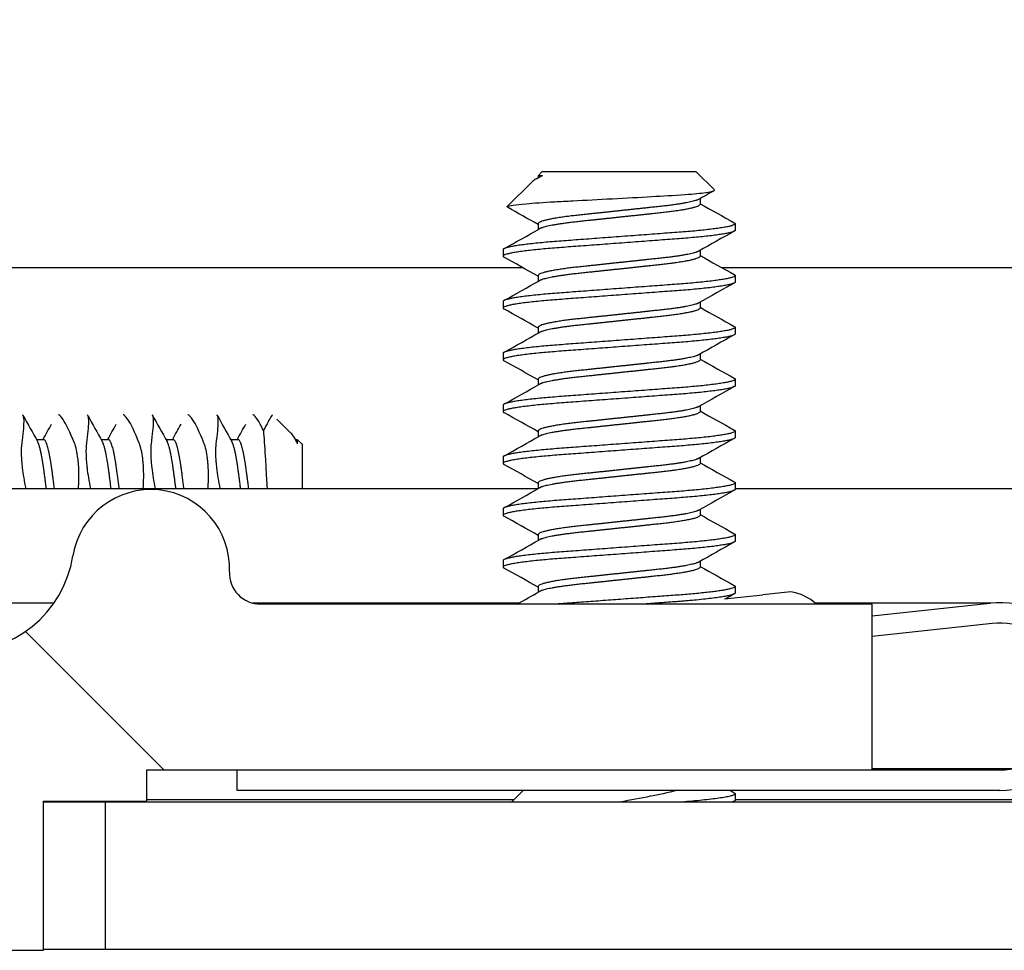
# Model space of a CAD drawing. Header units: millimetres. Extents: x 80 to 2248, y 80 to 1719.
# Tile 9 of 77: x 349 to 362, y 1480 to 1491. Entities that reach past the tile are written whole.
import ezdxf

# ---------------------------------------------------------------- set-up
doc = ezdxf.new("R2010")
doc.units = ezdxf.units.MM
doc.header["$LTSCALE"] = 8.333333
for name, color, linetype, lineweight in [('Dimension (ANSI)', 7, 'Continuous', 25), ('Hatch (ANSI)', 7, 'Continuous', 18), ('Visible (ANSI)', 7, 'Continuous', 25)]:
    doc.layers.add(name, color=color, linetype=linetype, lineweight=lineweight)
doc.styles.add('Note Text (ANSI)', font='tahoma.ttf')
doc.dimstyles.new('Default - mm (ANSI)', dxfattribs={"dimscale": 8.333333, "dimtxt": 1.75, "dimasz": 1.5, "dimexe": 2, "dimexo": 1, "dimgap": 0.8, "dimtad": 0, "dimtih": 1, "dimtoh": 1, "dimrnd": 1e-08, "dimzin": 0, "dimdsep": 46, "dimtxsty": 'Note Text (ANSI)', "dimblk": 'Filled-2', "dimcen": 0.09, "dimdle": 10, "dimclrd": 256, "dimclre": 256, "dimclrt": 256, "dimadec": 1, "dimazin": 0, "dimtfac": 1.741714, "dimtofl": 0, "dimtmove": 0, "dimatfit": 3, "dimldrblk": 'Filled-1', "dimfxl": 1, "dimtolj": 1, "dimtzin": 0, "dimlwd": -1, "dimlwe": -1, "dimarcsym": 0})

# ---------------------------------------------------------------- blocks, each defined once
blk = doc.blocks.new('Filled-2')
at = {"color": 0}
for p, q in [((0, 0), (-1, 0.16667)), ((-1, 0.16667), (-1, -0.16667)), ((-1, 0), (0, 0)), ((-1, -0.16667), (0, 0))]:
    blk.add_line(p, q, dxfattribs=at)
at = {"color": 0, "flags": 128}
blk.add_lwpolyline([(-1, -0.16667), (0, 0), (-1, 0.16667), (-1, -0.16667)], dxfattribs=at)
at = {"color": 0}
blk.add_solid([(-1, -0.16667), (0, 0), (-1, 0.16667), (-1, -0.16667)], dxfattribs=at)
blk = doc.blocks.new('*D13')
at = {"layer": 'Defpoints', "color": 0, "transparency": 16777216}
for p in [(350.516, 1566.402), (166.466, 1481.871), (350.52, 1481.871)]:
    blk.add_point(p, dxfattribs=at)
at = {"layer": 'Dimension (ANSI)', "transparency": 16777216}
for p, q in [((166.466, 1566.402), (166.466, 1617.371)), ((166.466, 1617.371), (178.966, 1617.371)), ((342.183, 1566.402), (149.8, 1566.402)), ((166.466, 1494.371), (166.466, 1553.902)), ((342.186, 1481.871), (149.8, 1481.871))]:
    blk.add_line(p, q, dxfattribs=at)
at = {"layer": 'Dimension (ANSI)', "transparency": 16777216, "xscale": 12.5, "yscale": 12.5, "zscale": 12.5}
for p, rotation in [((166.466, 1566.402), 90), ((166.466, 1481.871), 270)]:
    blk.add_blockref('Filled-2', p, dxfattribs=dict(at, rotation=rotation))
at = {"layer": 'Dimension (ANSI)', "transparency": 16777216, "char_height": 14.58333, "attachment_point": 5, "style": 'Note Text (ANSI)'}
for s, insert in [('\\A1; 84.53 mm', (233.056, 1631.663)), ('\\A1;[3.328 in]', (233.056, 1601.165))]:
    blk.add_mtext(s, dxfattribs=dict(at, insert=insert))
blk = doc.blocks.new('Filled-1')
at = {"color": 0}
for p, q in [((0, 0), (-1, 0.33333)), ((-1, 0.33333), (-1, -0.33333)), ((-1, 0), (0, 0)), ((-1, -0.33333), (0, 0))]:
    blk.add_line(p, q, dxfattribs=at)
at = {"color": 0, "flags": 128}
blk.add_lwpolyline([(-1, -0.33333), (0, 0), (-1, 0.33333), (-1, -0.33333)], dxfattribs=at)
at = {"color": 0}
blk.add_solid([(-1, -0.33333), (0, 0), (-1, 0.33333), (-1, -0.33333)], dxfattribs=at)

msp = doc.modelspace()

# ---------------------------------------------------------------- hatches: boundary and pattern name
at = {"layer": 'Hatch (ANSI)'}
h = msp.add_hatch(dxfattribs=at)
h.set_pattern_fill('ANSI31', color=256, scale=211.666667, angle=90, style=0)
h.set_pattern_definition([(135, (0, 0), (-18.70887, -18.70887), [])])
edge = h.paths.add_edge_path()
edge.add_line((349.7619, 1566.3638), (349.7619, 1568.1928))
edge.add_line((349.7619, 1568.1928), (343.4119, 1568.1928))
edge.add_line((343.4119, 1568.1928), (343.4119, 1480.0548))
edge.add_line((343.4119, 1480.0548), (349.7619, 1480.0548))
edge.add_line((349.7619, 1480.0548), (349.7619, 1481.8838))
edge.add_line((349.7619, 1481.8838), (351.0319, 1481.8838))
edge.add_line((351.0319, 1481.8838), (351.0319, 1482.2648))
edge.add_line((351.0319, 1482.2648), (359.9219, 1482.2648))
edge.add_line((359.9219, 1482.2648), (359.9219, 1484.2968))
edge.add_line((359.9219, 1484.2968), (352.4232, 1484.2968))
edge.add_ellipse((352.4232, 1484.6778), major_axis=(-0.381, 0), ratio=1, start_angle=357.54327, end_angle=450, ccw=False)
edge.add_ellipse((351.0783, 1484.7355), major_axis=(0.0414, 0.9643), ratio=1, start_angle=270, end_angle=443.33968)
edge.add_ellipse((348.7459, 1485.1098), major_axis=(-0.2214, -1.3794), ratio=1, start_angle=198.23411, end_angle=450, ccw=False)
edge.add_ellipse((348.3716, 1487.4421), major_axis=(0.953, 0.1529), ratio=1, start_angle=270, end_angle=450)
edge.add_ellipse((348.7459, 1485.1098), major_axis=(-3.2854, -0.5272), ratio=1, start_angle=270, end_angle=289.53257)
edge.add_ellipse((346.9679, 1488.3641), major_axis=(-0.3344, -0.1827), ratio=1, start_angle=331.35038, end_angle=450, ccw=False)
edge.add_line((346.5869, 1488.3641), (346.5869, 1559.8834))
edge.add_ellipse((346.9679, 1559.8834), major_axis=(0, 0.381), ratio=1, start_angle=331.35038, end_angle=450, ccw=False)
edge.add_ellipse((348.7459, 1563.1378), major_axis=(2.92, -1.5953), ratio=1, start_angle=270, end_angle=289.53257)
edge.add_ellipse((348.3716, 1560.8054), major_axis=(0.953, -0.1529), ratio=1, start_angle=270, end_angle=450)
edge.add_ellipse((348.7459, 1563.1378), major_axis=(-1.3794, 0.2214), ratio=1, start_angle=198.23411, end_angle=450, ccw=False)
edge.add_ellipse((351.0783, 1563.5121), major_axis=(0.1529, -0.953), ratio=1, start_angle=270, end_angle=443.33968)
edge.add_ellipse((352.4232, 1563.5698), major_axis=(-0.0163, 0.3806), ratio=1, start_angle=357.54327, end_angle=450, ccw=False)
edge.add_line((352.4232, 1563.9508), (359.9219, 1563.9508))
edge.add_line((359.9219, 1563.9508), (359.9219, 1565.9828))
edge.add_line((359.9219, 1565.9828), (351.0319, 1565.9828))
edge.add_line((351.0319, 1565.9828), (351.0319, 1566.3638))
edge.add_line((351.0319, 1566.3638), (349.7619, 1566.3638))
h = msp.add_hatch(dxfattribs=at)
h.set_pattern_fill('ANSI31', color=256, scale=211.666667, angle=75, style=0)
h.set_pattern_definition([(120, (0, 0), (-22.9136, -13.22917), [])])
h.paths.add_polyline_path([(350.5197, 1481.8713), (350.5197, 1480.0679), (757.9611, 1480.0679), (757.9611, 1481.8713)])

# ---------------------------------------------------------------- linework, layer by layer
at = {"layer": 'Visible (ANSI)'}
for p, q in [((355.8728, 1489.5929), (355.8261, 1489.5462)), ((355.8802, 1489.5462), (355.8261, 1489.5462)), ((355.8261, 1489.5462), (355.8261, 1489.5217)), ((357.7651, 1489.5929), (355.8728, 1489.5929)), ((357.7651, 1489.5929), (357.986, 1489.372)), ((355.7527, 1489.4728), (355.4476, 1489.1677)), ((355.805, 1489.5099), (355.842, 1489.5307)), ((357.8117, 1489.2671), (357.8117, 1489.196)), ((355.8261, 1488.9579), (355.8261, 1488.8867)), ((358.2413, 1488.9579), (358.2413, 1488.8785)), ((355.3965, 1488.6404), (355.3965, 1488.561)), ((357.8117, 1488.6321), (357.8117, 1488.561)), ((346.5869, 1488.4204), (355.6377, 1488.4204)), ((358.0769, 1488.4204), (451.3973, 1488.4204)), ((355.8261, 1488.3229), (355.8261, 1488.2517)), ((358.2413, 1488.3229), (358.2413, 1488.2435)), ((355.3965, 1488.0054), (355.3965, 1487.926)), ((357.8117, 1487.9971), (357.8117, 1487.926)), ((355.8261, 1487.6879), (355.8261, 1487.6167)), ((358.2413, 1487.6879), (358.2413, 1487.6085)), ((355.3965, 1487.3704), (355.3965, 1487.291)), ((357.8117, 1487.3621), (357.8117, 1487.291)), ((355.8261, 1487.0529), (355.8261, 1486.9817)), ((358.2413, 1487.0529), (358.2413, 1486.9735)), ((355.3965, 1486.7354), (355.3965, 1486.656)), ((357.8117, 1486.7271), (357.8117, 1486.656)), ((352.7973, 1486.3935), (352.6253, 1486.5656)), ((355.8261, 1486.4179), (355.8261, 1486.3467)), ((358.2413, 1486.4179), (358.2413, 1486.3385)), ((349.7666, 1486.3123), (349.6788, 1486.3123)), ((350.5604, 1486.3123), (350.4726, 1486.3123)), ((351.3541, 1486.3123), (351.2663, 1486.3123)), ((352.1479, 1486.3123), (352.0601, 1486.3123)), ((352.8487, 1486.3214), (352.8658, 1486.291)), ((352.8786, 1486.3123), (352.8538, 1486.3123)), ((352.8786, 1486.2627), (352.8786, 1486.3123)), ((352.9369, 1486.254), (352.8786, 1486.3123)), ((352.9369, 1485.7138), (352.9369, 1486.254)), ((355.3965, 1486.1004), (355.3965, 1486.021)), ((357.8117, 1486.0921), (357.8117, 1486.021)), ((347.4863, 1485.7138), (355.8261, 1485.7138)), ((355.8261, 1485.7829), (355.8261, 1485.7117)), ((358.2413, 1485.7829), (358.2413, 1485.7035)), ((358.2413, 1485.7138), (451.6476, 1485.7138)), ((355.3965, 1485.4654), (355.3965, 1485.386)), ((357.8117, 1485.4571), (357.8117, 1485.386)), ((355.8261, 1485.1479), (355.8261, 1485.0767)), ((358.2413, 1485.1479), (358.2413, 1485.0685)), ((355.3965, 1484.8304), (355.3965, 1484.751)), ((357.8117, 1484.8221), (357.8117, 1484.751)), ((355.8261, 1484.5129), (355.8261, 1484.4417)), ((358.2413, 1484.5129), (358.2413, 1484.4335)), ((358.1112, 1484.3609), (358.5812, 1484.4114)), ((358.9223, 1484.4481), (358.5812, 1484.4114)), ((349.8913, 1484.3099), (347.6006, 1484.3099)), ((355.5912, 1484.3099), (352.3242, 1484.3099)), ((352.3368, 1484.3067), (352.3388, 1484.3082)), ((352.3388, 1484.3082), (352.3405, 1484.3059)), ((359.9219, 1484.2968), (352.4232, 1484.2968)), ((361.3809, 1484.3099), (359.2213, 1484.3099)), ((359.9219, 1484.1532), (361.364, 1484.3082)), ((359.9219, 1482.2648), (359.9219, 1484.2968)), ((361.3908, 1484.0596), (359.9219, 1483.9018)), ((351.0319, 1481.8838), (351.0319, 1482.2648)), ((351.0319, 1482.2648), (359.9219, 1482.2648)), ((352.1369, 1482.0148), (352.1369, 1482.2648)), ((361.6399, 1482.2779), (359.9219, 1482.2779)), ((359.9219, 1482.2648), (361.4869, 1482.2648)), ((361.4869, 1482.0148), (352.1369, 1482.0148)), ((355.6416, 1482.0148), (355.4981, 1481.8713)), ((358.2413, 1481.9729), (358.2413, 1481.8935)), ((349.7619, 1480.0548), (349.7619, 1481.8838)), ((349.7619, 1481.8838), (351.0319, 1481.8838)), ((350.5197, 1481.8713), (349.7619, 1481.8713)), ((350.5197, 1481.8713), (350.5197, 1480.0679)), ((757.9611, 1481.8713), (350.5197, 1481.8713)), ((355.5237, 1481.8969), (351.0319, 1481.8969)), ((358.2306, 1481.8819), (358.2116, 1481.8713)), ((451.3452, 1481.8969), (358.2413, 1481.8969)), ((343.4119, 1480.0548), (349.7619, 1480.0548)), ((349.7619, 1480.0679), (350.5197, 1480.0679)), ((350.5197, 1480.0679), (757.9611, 1480.0679))]:
    msp.add_line(p, q, dxfattribs=at)
for centre, radius, start, end in [((348.7459, 1485.1098), 1.397, 99.11705, 350.88295), ((351.0783, 1484.7355), 0.9652, 357.54327, 170.88295), ((352.4232, 1484.6778), 0.381, 177.54327, 270), ((358.8298, 1483.8552), 0.6, 47.38281, 81.13415), ((361.4869, 1483.1648), 1.15, 270, 96.13415), ((361.4869, 1483.1648), 0.9, 270, 96.13415)]:
    msp.add_arc(centre, radius, start, end, dxfattribs=at)
for points in [[(355.8802, 1489.5462), (355.8179, 1489.5195), (355.7748, 1489.4949), (355.7527, 1489.4728)], [(357.982, 1489.3628), (357.9199, 1489.328), (357.8579, 1489.2931), (357.7959, 1489.2582)], [(357.8117, 1489.2042), (357.9512, 1489.1257), (358.0909, 1489.0476), (358.2306, 1488.9695)], [(355.451, 1489.1599), (355.4463, 1489.1626), (355.4451, 1489.1652), (355.4476, 1489.1677)], [(355.8261, 1488.9496), (355.7012, 1489.02), (355.5761, 1489.09), (355.451, 1489.1599)], [(355.4073, 1488.652), (355.5523, 1488.733), (355.6973, 1488.8141), (355.842, 1488.8957)], [(358.2306, 1488.8669), (358.0856, 1488.7858), (357.9406, 1488.7047), (357.7959, 1488.6232)], [(355.8261, 1488.3146), (355.6867, 1488.3932), (355.547, 1488.4713), (355.4073, 1488.5494)], [(357.8117, 1488.5692), (357.9512, 1488.4907), (358.0909, 1488.4126), (358.2306, 1488.3345)], [(355.4073, 1488.017), (355.5523, 1488.098), (355.6973, 1488.1791), (355.842, 1488.2607)], [(358.2306, 1488.2319), (358.0856, 1488.1508), (357.9406, 1488.0697), (357.7959, 1487.9882)], [(355.8261, 1487.6796), (355.6867, 1487.7582), (355.547, 1487.8363), (355.4073, 1487.9144)], [(357.8117, 1487.9342), (357.9512, 1487.8557), (358.0909, 1487.7776), (358.2306, 1487.6995)], [(355.4073, 1487.382), (355.5523, 1487.463), (355.6973, 1487.5441), (355.842, 1487.6257)], [(358.2306, 1487.5969), (358.0856, 1487.5158), (357.9406, 1487.4347), (357.7959, 1487.3532)], [(355.8261, 1487.0446), (355.6867, 1487.1232), (355.547, 1487.2013), (355.4073, 1487.2794)], [(357.8117, 1487.2992), (357.9512, 1487.2207), (358.0909, 1487.1426), (358.2306, 1487.0645)], [(355.4073, 1486.747), (355.5523, 1486.828), (355.6973, 1486.9091), (355.842, 1486.9907)], [(358.2306, 1486.9619), (358.0856, 1486.8808), (357.9406, 1486.7997), (357.7959, 1486.7182)], [(357.8117, 1486.6642), (357.9512, 1486.5857), (358.0909, 1486.5076), (358.2306, 1486.4295)], [(349.5113, 1486.6104), (349.571, 1486.5039), (349.6308, 1486.3974), (349.6908, 1486.291)], [(350.305, 1486.6104), (350.3647, 1486.5039), (350.4246, 1486.3974), (350.4846, 1486.291)], [(351.0988, 1486.6104), (351.1585, 1486.5039), (351.2183, 1486.3974), (351.2783, 1486.291)], [(351.8925, 1486.6104), (351.9522, 1486.5039), (352.0121, 1486.3974), (352.0721, 1486.291)], [(355.8261, 1486.4096), (355.6867, 1486.4882), (355.547, 1486.5663), (355.4073, 1486.6444)], [(349.7556, 1486.3123), (349.7913, 1486.3755), (349.8268, 1486.4388), (349.8623, 1486.5021)], [(350.5494, 1486.3123), (350.585, 1486.3755), (350.6206, 1486.4388), (350.6561, 1486.5021)], [(351.3431, 1486.3123), (351.3788, 1486.3755), (351.4143, 1486.4388), (351.4498, 1486.5021)], [(352.1369, 1486.3123), (352.1725, 1486.3755), (352.2081, 1486.4388), (352.2436, 1486.5021)], [(352.8786, 1486.2627), (352.8498, 1486.3244), (352.8228, 1486.3681), (352.7973, 1486.3936)], [(355.4073, 1486.112), (355.5523, 1486.193), (355.6973, 1486.2741), (355.842, 1486.3557)], [(358.2306, 1486.3269), (358.0856, 1486.2458), (357.9406, 1486.1647), (357.7959, 1486.0832)], [(355.8261, 1485.7746), (355.6867, 1485.8532), (355.547, 1485.9313), (355.4073, 1486.0094)], [(357.8117, 1486.0292), (357.9512, 1485.9507), (358.0909, 1485.8726), (358.2306, 1485.7945)], [(355.4073, 1485.477), (355.5523, 1485.558), (355.6973, 1485.6391), (355.842, 1485.7207)], [(358.2306, 1485.6919), (358.0856, 1485.6108), (357.9406, 1485.5297), (357.7959, 1485.4482)], [(355.8261, 1485.1396), (355.6867, 1485.2182), (355.547, 1485.2963), (355.4073, 1485.3744)], [(357.8117, 1485.3942), (357.9512, 1485.3157), (358.0909, 1485.2376), (358.2306, 1485.1595)], [(355.4073, 1484.842), (355.5523, 1484.923), (355.6973, 1485.0041), (355.842, 1485.0857)], [(358.2306, 1485.0569), (358.0856, 1484.9758), (357.9406, 1484.8947), (357.7959, 1484.8132)], [(355.8261, 1484.5046), (355.6867, 1484.5832), (355.547, 1484.6613), (355.4073, 1484.7394)], [(357.8117, 1484.7592), (357.9512, 1484.6807), (358.0909, 1484.6026), (358.2306, 1484.5245)], [(355.5678, 1484.2968), (355.6593, 1484.348), (355.7507, 1484.3992), (355.842, 1484.4507)], [(358.2306, 1484.4219), (358.195, 1484.402), (358.1595, 1484.3821), (358.124, 1484.3623)], [(358.1764, 1482.0148), (358.1945, 1482.0047), (358.2125, 1481.9946), (358.2306, 1481.9845)]]:
    msp.add_open_spline(points, degree=3, dxfattribs=at)
for points, weights in [([(355.8802, 1489.5462), (355.8555, 1489.5383), (355.842, 1489.5307)], [0.941670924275, 0.948650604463, 0.961256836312]), ([(358.2306, 1488.9695), (358.2413, 1488.9635), (358.2413, 1488.9579)], [0.971473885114, 0.983771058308, 1]), ([(355.3965, 1488.561), (355.3965, 1488.5554), (355.4073, 1488.5494)], [1, 0.983771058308, 0.971473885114]), ([(358.2306, 1488.3345), (358.2413, 1488.3285), (358.2413, 1488.3229)], [0.971473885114, 0.983771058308, 1]), ([(355.3965, 1487.926), (355.3965, 1487.9204), (355.4073, 1487.9144)], [1, 0.983771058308, 0.971473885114]), ([(358.2306, 1487.6995), (358.2413, 1487.6935), (358.2413, 1487.6879)], [0.971473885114, 0.983771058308, 1]), ([(355.3965, 1487.291), (355.3965, 1487.2854), (355.4073, 1487.2794)], [1, 0.983771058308, 0.971473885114]), ([(358.2306, 1487.0645), (358.2413, 1487.0585), (358.2413, 1487.0529)], [0.971473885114, 0.983771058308, 1]), ([(355.3965, 1486.656), (355.3965, 1486.6504), (355.4073, 1486.6444)], [1, 0.983771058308, 0.971473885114]), ([(358.2306, 1486.4295), (358.2413, 1486.4235), (358.2413, 1486.4179)], [0.971473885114, 0.983771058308, 1]), ([(352.8786, 1486.2627), (352.8722, 1486.2797), (352.8658, 1486.291)], [0.963029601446, 0.964640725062, 0.96863360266]), ([(355.3965, 1486.021), (355.3965, 1486.0154), (355.4073, 1486.0094)], [1, 0.983771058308, 0.971473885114]), ([(358.2306, 1485.7945), (358.2413, 1485.7885), (358.2413, 1485.7829)], [0.971473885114, 0.983771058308, 1]), ([(355.3965, 1485.386), (355.3965, 1485.3804), (355.4073, 1485.3744)], [1, 0.983771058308, 0.971473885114]), ([(358.2306, 1485.1595), (358.2413, 1485.1535), (358.2413, 1485.1479)], [0.971473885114, 0.983771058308, 1]), ([(355.3965, 1484.751), (355.3965, 1484.7454), (355.4073, 1484.7394)], [1, 0.983771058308, 0.971473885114]), ([(358.2306, 1484.5245), (358.2413, 1484.5185), (358.2413, 1484.5129)], [0.971473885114, 0.983771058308, 1]), ([(358.2413, 1481.9729), (358.2413, 1481.9227), (357.5855, 1481.8713)], [1, 0.872099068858, 0.988403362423]), ([(358.2306, 1481.9845), (358.2413, 1481.9785), (358.2413, 1481.9729)], [0.971473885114, 0.983771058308, 1]), ([(358.2413, 1481.8935), (358.2413, 1481.8829), (358.2041, 1481.8713)], [1, 0.97005869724, 0.953500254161])]:
    msp.add_rational_spline(points, weights, degree=2, dxfattribs=at)
for points, knots in [([(355.4476, 1489.1677), (355.4544, 1489.1745), (355.4863, 1489.1806), (355.5587, 1489.1914), (355.6125, 1489.1974), (355.7739, 1489.212), (355.8928, 1489.2204), (356.0989, 1489.2323), (356.1728, 1489.236), (356.4039, 1489.2479), (356.5695, 1489.2565), (356.9028, 1489.2743), (357.0672, 1489.2832), (357.3415, 1489.2985), (357.4901, 1489.306), (357.7353, 1489.3242), (357.8213, 1489.3325), (357.92, 1489.3462), (357.9479, 1489.3514), (357.9881, 1489.363), (357.9897, 1489.3683), (357.986, 1489.372)], [-0.3275077, -0.3275077, -0.3275077, -0.3275077, -0.298679, -0.298679, -0.26513723, -0.26513723, -0.21824944, -0.21824944, -0.19498337, -0.19498337, -0.1484776, -0.1484776, -0.10250817, -0.10250817, -0.06653819, -0.06653819, -0.03897493, -0.03897493, -0.02198565, -0.02198565, -0.000001, -0.000001, -0.000001, -0.000001]), ([(349.5046, 1486.6177), (349.5144, 1486.6124), (349.5201, 1486.5903), (349.5227, 1486.4986), (349.5152, 1486.4155), (349.4993, 1486.2931), (349.4979, 1486.282), (349.4964, 1486.2708)], [-0.12125711, -0.12125711, -0.12125711, -0.12125711, -0.07290652, -0.07290652, -0.00664461, -0.00664461, -0.00025435, -0.00025435, -0.00025435, -0.00025435]), ([(350.1429, 1486.2708), (350.0903, 1486.4044), (350.0427, 1486.5028), (349.9838, 1486.5892), (349.9665, 1486.6076), (349.9503, 1486.6162), (349.9483, 1486.6171), (349.9464, 1486.6177)], [-0.27728151, -0.27728151, -0.27728151, -0.27728151, -0.19948661, -0.19948661, -0.16009929, -0.16009929, -0.15439389, -0.15439389, -0.15439389, -0.15439389]), ([(350.2983, 1486.6177), (350.3082, 1486.6124), (350.3139, 1486.5903), (350.3164, 1486.4986), (350.3089, 1486.4155), (350.2931, 1486.2931), (350.2916, 1486.282), (350.2901, 1486.2708)], [-0.12125711, -0.12125711, -0.12125711, -0.12125711, -0.07290652, -0.07290652, -0.00664461, -0.00664461, -0.00025435, -0.00025435, -0.00025435, -0.00025435]), ([(350.9367, 1486.2708), (350.884, 1486.4044), (350.8364, 1486.5028), (350.7776, 1486.5892), (350.7602, 1486.6076), (350.7441, 1486.6162), (350.7421, 1486.6171), (350.7402, 1486.6177)], [-0.27728151, -0.27728151, -0.27728151, -0.27728151, -0.19948661, -0.19948661, -0.16009929, -0.16009929, -0.15439389, -0.15439389, -0.15439389, -0.15439389]), ([(351.0921, 1486.6177), (351.1019, 1486.6124), (351.1076, 1486.5903), (351.1102, 1486.4986), (351.1027, 1486.4155), (351.0868, 1486.2931), (351.0854, 1486.282), (351.0839, 1486.2708)], [-0.12125711, -0.12125711, -0.12125711, -0.12125711, -0.07290652, -0.07290652, -0.00664461, -0.00664461, -0.00025435, -0.00025435, -0.00025435, -0.00025435]), ([(351.7304, 1486.2708), (351.6778, 1486.4044), (351.6302, 1486.5028), (351.5713, 1486.5892), (351.554, 1486.6076), (351.5378, 1486.6162), (351.5358, 1486.6171), (351.5339, 1486.6177)], [-0.27728151, -0.27728151, -0.27728151, -0.27728151, -0.19948661, -0.19948661, -0.16009929, -0.16009929, -0.15439389, -0.15439389, -0.15439389, -0.15439389]), ([(351.8858, 1486.6177), (351.8957, 1486.6124), (351.9014, 1486.5903), (351.9039, 1486.4986), (351.8964, 1486.4155), (351.8806, 1486.2931), (351.8791, 1486.282), (351.8776, 1486.2708)], [-0.12125711, -0.12125711, -0.12125711, -0.12125711, -0.07290652, -0.07290652, -0.00664461, -0.00664461, -0.00025435, -0.00025435, -0.00025435, -0.00025435]), ([(352.4596, 1486.4232), (352.4324, 1486.4815), (352.4071, 1486.5275), (352.3651, 1486.5892), (352.3477, 1486.6076), (352.3316, 1486.6162), (352.3296, 1486.6171), (352.3277, 1486.6177)], [-0.24382963, -0.24382963, -0.24382963, -0.24382963, -0.199486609, -0.199486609, -0.160099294, -0.160099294, -0.154393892, -0.154393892, -0.154393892, -0.154393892]), ([(352.5692, 1486.6172), (352.5664, 1486.6146), (352.5613, 1486.6076), (352.5358, 1486.5673), (352.5033, 1486.5092), (352.4596, 1486.4232)], [0.148353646, 0.148353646, 0.148353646, 0.148353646, 0.172757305, 0.172757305, 0.234576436, 0.234576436, 0.234576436, 0.234576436]), ([(352.4596, 1486.4232), (352.4663, 1486.339), (352.4731, 1486.2344), (352.4862, 1486.0227), (352.4915, 1485.9335), (352.4992, 1485.7986), (352.5016, 1485.7565), (352.5039, 1485.7138)], [-0.265576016, -0.265576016, -0.265576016, -0.265576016, -0.232047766, -0.232047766, -0.210242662, -0.210242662, -0.200590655, -0.200590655, -0.200590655, -0.200590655]), ([(349.4964, 1486.2708), (349.4913, 1486.2319), (349.4895, 1486.1842), (349.4918, 1486.1069), (349.493, 1486.0835), (349.4952, 1486.0528), (349.4957, 1486.0464), (349.4964, 1486.0382), (349.4965, 1486.0366), (349.4967, 1486.034), (349.4968, 1486.033), (349.4969, 1486.0318), (349.4969, 1486.0314), (349.497, 1486.0311)], [-0.034472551, -0.034472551, -0.034472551, -0.034472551, -0.012435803, -0.012435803, -0.003526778, -0.003526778, -0.001193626, -0.001193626, -0.00060916, -0.00060916, -0.000268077, -0.000268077, -0.000152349, -0.000152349, -0.000152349, -0.000152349]), ([(350.1915, 1486.0311), (350.1915, 1486.0311), (350.1915, 1486.0312), (350.1914, 1486.0317), (350.1914, 1486.0322), (350.1913, 1486.0336), (350.1912, 1486.0345), (350.1909, 1486.0373), (350.1908, 1486.039), (350.1898, 1486.0496), (350.1889, 1486.0583), (350.1874, 1486.0719), (350.1868, 1486.0769), (350.1769, 1486.1575), (350.1624, 1486.2214), (350.1429, 1486.2708)], [-0.03487928, -0.03487928, -0.03487928, -0.03487928, -0.034868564, -0.034868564, -0.034697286, -0.034697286, -0.034360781, -0.034360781, -0.03372217, -0.03372217, -0.03054936, -0.03054936, -0.028690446, -0.028690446, -0.000157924, -0.000157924, -0.000157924, -0.000157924]), ([(350.2901, 1486.2708), (350.285, 1486.2319), (350.2832, 1486.1842), (350.2855, 1486.1069), (350.2867, 1486.0835), (350.2889, 1486.0528), (350.2894, 1486.0464), (350.2901, 1486.0382), (350.2902, 1486.0366), (350.2905, 1486.034), (350.2905, 1486.033), (350.2907, 1486.0318), (350.2907, 1486.0314), (350.2907, 1486.0311)], [-0.034472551, -0.034472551, -0.034472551, -0.034472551, -0.012435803, -0.012435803, -0.003526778, -0.003526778, -0.001193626, -0.001193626, -0.00060916, -0.00060916, -0.000268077, -0.000268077, -0.000152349, -0.000152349, -0.000152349, -0.000152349]), ([(350.9852, 1486.0311), (350.9852, 1486.0311), (350.9852, 1486.0312), (350.9852, 1486.0317), (350.9852, 1486.0322), (350.985, 1486.0336), (350.9849, 1486.0345), (350.9847, 1486.0373), (350.9845, 1486.039), (350.9835, 1486.0496), (350.9827, 1486.0583), (350.9811, 1486.0719), (350.9806, 1486.0769), (350.9707, 1486.1575), (350.9561, 1486.2214), (350.9367, 1486.2708)], [-0.03487928, -0.03487928, -0.03487928, -0.03487928, -0.034868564, -0.034868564, -0.034697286, -0.034697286, -0.034360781, -0.034360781, -0.03372217, -0.03372217, -0.03054936, -0.03054936, -0.028690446, -0.028690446, -0.000157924, -0.000157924, -0.000157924, -0.000157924]), ([(351.0839, 1486.2708), (351.0788, 1486.2319), (351.077, 1486.1842), (351.0793, 1486.1069), (351.0805, 1486.0835), (351.0827, 1486.0528), (351.0832, 1486.0464), (351.0839, 1486.0382), (351.084, 1486.0366), (351.0842, 1486.034), (351.0843, 1486.033), (351.0844, 1486.0318), (351.0844, 1486.0314), (351.0845, 1486.0311)], [-0.034472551, -0.034472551, -0.034472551, -0.034472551, -0.012435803, -0.012435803, -0.003526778, -0.003526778, -0.001193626, -0.001193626, -0.00060916, -0.00060916, -0.000268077, -0.000268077, -0.000152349, -0.000152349, -0.000152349, -0.000152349]), ([(351.779, 1486.0311), (351.779, 1486.0311), (351.779, 1486.0312), (351.7789, 1486.0317), (351.7789, 1486.0322), (351.7788, 1486.0336), (351.7787, 1486.0345), (351.7784, 1486.0373), (351.7783, 1486.039), (351.7773, 1486.0496), (351.7764, 1486.0583), (351.7749, 1486.0719), (351.7743, 1486.0769), (351.7644, 1486.1575), (351.7499, 1486.2214), (351.7304, 1486.2708)], [-0.03487928, -0.03487928, -0.03487928, -0.03487928, -0.034868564, -0.034868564, -0.034697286, -0.034697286, -0.034360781, -0.034360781, -0.03372217, -0.03372217, -0.03054936, -0.03054936, -0.028690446, -0.028690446, -0.000157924, -0.000157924, -0.000157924, -0.000157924]), ([(351.8776, 1486.2708), (351.8725, 1486.2319), (351.8707, 1486.1842), (351.873, 1486.1069), (351.8742, 1486.0835), (351.8764, 1486.0528), (351.8769, 1486.0464), (351.8776, 1486.0382), (351.8777, 1486.0366), (351.878, 1486.034), (351.878, 1486.033), (351.8782, 1486.0318), (351.8782, 1486.0314), (351.8782, 1486.0311)], [-0.034472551, -0.034472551, -0.034472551, -0.034472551, -0.012435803, -0.012435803, -0.003526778, -0.003526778, -0.001193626, -0.001193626, -0.00060916, -0.00060916, -0.000268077, -0.000268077, -0.000152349, -0.000152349, -0.000152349, -0.000152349]), ([(349.497, 1486.0311), (349.497, 1486.031), (349.497, 1486.031), (349.497, 1486.0304), (349.4971, 1486.0299), (349.4972, 1486.0283), (349.4973, 1486.0273), (349.4976, 1486.0242), (349.4978, 1486.0222), (349.4989, 1486.0094), (349.5, 1485.9985), (349.5019, 1485.9811), (349.5026, 1485.9748), (349.5126, 1485.888), (349.5268, 1485.8017), (349.5455, 1485.7138)], [-0.034842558, -0.034842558, -0.034842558, -0.034842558, -0.03481885, -0.03481885, -0.034633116, -0.034633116, -0.034264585, -0.034264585, -0.033549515, -0.033549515, -0.029765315, -0.029765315, -0.027595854, -0.027595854, -0.000428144, -0.000428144, -0.000428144, -0.000428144]), ([(350.1929, 1485.7138), (350.1976, 1485.7854), (350.1991, 1485.8556), (350.1968, 1485.9493), (350.1955, 1485.9757), (350.1933, 1486.0085), (350.1928, 1486.0156), (350.1921, 1486.0242), (350.1919, 1486.0258), (350.1917, 1486.0283), (350.1917, 1486.0292), (350.1916, 1486.0304), (350.1915, 1486.0308), (350.1915, 1486.0311)], [-0.034169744, -0.034169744, -0.034169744, -0.034169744, -0.012483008, -0.012483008, -0.003628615, -0.003628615, -0.001159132, -0.001159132, -0.00059496, -0.00059496, -0.000274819, -0.000274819, -0.000152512, -0.000152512, -0.000152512, -0.000152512]), ([(350.2907, 1486.0311), (350.2907, 1486.031), (350.2907, 1486.031), (350.2908, 1486.0304), (350.2908, 1486.0299), (350.291, 1486.0283), (350.291, 1486.0273), (350.2913, 1486.0242), (350.2915, 1486.0222), (350.2927, 1486.0094), (350.2938, 1485.9985), (350.2956, 1485.9811), (350.2963, 1485.9748), (350.3064, 1485.888), (350.3205, 1485.8017), (350.3393, 1485.7138)], [-0.034842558, -0.034842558, -0.034842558, -0.034842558, -0.03481885, -0.03481885, -0.034633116, -0.034633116, -0.034264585, -0.034264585, -0.033549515, -0.033549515, -0.029765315, -0.029765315, -0.027595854, -0.027595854, -0.000428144, -0.000428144, -0.000428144, -0.000428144]), ([(350.9867, 1485.7138), (350.9913, 1485.7854), (350.9929, 1485.8556), (350.9905, 1485.9493), (350.9893, 1485.9757), (350.9871, 1486.0085), (350.9865, 1486.0156), (350.9858, 1486.0242), (350.9857, 1486.0258), (350.9855, 1486.0283), (350.9854, 1486.0292), (350.9853, 1486.0304), (350.9853, 1486.0308), (350.9852, 1486.0311)], [-0.034169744, -0.034169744, -0.034169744, -0.034169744, -0.012483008, -0.012483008, -0.003628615, -0.003628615, -0.001159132, -0.001159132, -0.00059496, -0.00059496, -0.000274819, -0.000274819, -0.000152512, -0.000152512, -0.000152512, -0.000152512]), ([(351.0845, 1486.0311), (351.0845, 1486.031), (351.0845, 1486.031), (351.0845, 1486.0304), (351.0846, 1486.0299), (351.0847, 1486.0283), (351.0848, 1486.0273), (351.0851, 1486.0242), (351.0853, 1486.0222), (351.0864, 1486.0094), (351.0875, 1485.9985), (351.0894, 1485.9811), (351.0901, 1485.9748), (351.1001, 1485.888), (351.1143, 1485.8017), (351.133, 1485.7138)], [-0.034842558, -0.034842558, -0.034842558, -0.034842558, -0.03481885, -0.03481885, -0.034633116, -0.034633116, -0.034264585, -0.034264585, -0.033549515, -0.033549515, -0.029765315, -0.029765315, -0.027595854, -0.027595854, -0.000428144, -0.000428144, -0.000428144, -0.000428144]), ([(351.7804, 1485.7138), (351.7851, 1485.7854), (351.7866, 1485.8556), (351.7843, 1485.9493), (351.783, 1485.9757), (351.7808, 1486.0085), (351.7803, 1486.0156), (351.7796, 1486.0242), (351.7794, 1486.0258), (351.7792, 1486.0283), (351.7792, 1486.0292), (351.7791, 1486.0304), (351.779, 1486.0308), (351.779, 1486.0311)], [-0.034169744, -0.034169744, -0.034169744, -0.034169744, -0.012483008, -0.012483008, -0.003628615, -0.003628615, -0.001159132, -0.001159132, -0.00059496, -0.00059496, -0.000274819, -0.000274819, -0.000152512, -0.000152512, -0.000152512, -0.000152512]), ([(351.8782, 1486.0311), (351.8782, 1486.031), (351.8782, 1486.031), (351.8783, 1486.0304), (351.8783, 1486.0299), (351.8785, 1486.0283), (351.8785, 1486.0273), (351.8788, 1486.0242), (351.879, 1486.0222), (351.8802, 1486.0094), (351.8813, 1485.9985), (351.8831, 1485.9811), (351.8838, 1485.9748), (351.8939, 1485.888), (351.908, 1485.8017), (351.9268, 1485.7138)], [-0.034842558, -0.034842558, -0.034842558, -0.034842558, -0.03481885, -0.03481885, -0.034633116, -0.034633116, -0.034264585, -0.034264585, -0.033549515, -0.033549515, -0.029765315, -0.029765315, -0.027595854, -0.027595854, -0.000428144, -0.000428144, -0.000428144, -0.000428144]), ([(357.5304, 1482.0148), (357.4196, 1481.9845), (357.2962, 1481.9612), (357.0844, 1481.9185), (356.9591, 1481.8946), (356.8293, 1481.8713)], [-0.074217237, -0.074217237, -0.074217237, -0.074217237, -0.041316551, -0.041316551, -0.001073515, -0.001073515, -0.001073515, -0.001073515])]:
    msp.add_open_spline(points, degree=3, knots=knots, dxfattribs=at)
for points, weights, knots in [([(357.7959, 1489.2582), (357.7139, 1489.212), (357.3153, 1489.1695), (357.085, 1489.145), (356.8189, 1489.1166)], [0.961256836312, 0.889515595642, 1, 0.933012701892, 0.933012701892], [0.064326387, 0.064326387, 0.064326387, 0.072916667, 0.072916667, 0.078125, 0.078125, 0.078125]), ([(357.8117, 1489.196), (357.8117, 1489.1431), (357.3153, 1489.0902), (357.085, 1489.0656), (356.8189, 1489.0372)], [1, 0.866025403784, 1, 0.933012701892, 0.933012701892], [0.0625, 0.0625, 0.0625, 0.072916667, 0.072916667, 0.078125, 0.078125, 0.078125]), ([(356.8189, 1489.1166), (356.5529, 1489.0883), (356.3225, 1489.0637), (355.8261, 1489.0108), (355.8261, 1488.9579)], [0.933012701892, 0.933012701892, 1, 0.866025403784, 1], [0.078125, 0.078125, 0.078125, 0.083333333, 0.083333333, 0.09375, 0.09375, 0.09375]), ([(358.2413, 1488.9579), (358.2413, 1488.905), (357.5301, 1488.852), (356.8189, 1488.7991), (356.1077, 1488.7462), (355.3965, 1488.6933), (355.3965, 1488.6404)], [1, 0.866025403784, 1, 0.866025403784, 1, 0.866025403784, 1], [0.0625, 0.0625, 0.0625, 0.072916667, 0.072916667, 0.083333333, 0.083333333, 0.09375, 0.09375, 0.09375]), ([(356.8189, 1489.0372), (356.5529, 1489.0089), (356.3225, 1488.9843), (355.924, 1488.9418), (355.842, 1488.8957)], [0.933012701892, 0.933012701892, 1, 0.889515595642, 0.961256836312], [0.078125, 0.078125, 0.078125, 0.083333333, 0.083333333, 0.091923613, 0.091923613, 0.091923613]), ([(358.2413, 1488.8785), (358.2413, 1488.8256), (357.5301, 1488.7727), (356.8189, 1488.7197), (356.1077, 1488.6668), (355.3965, 1488.6139), (355.3965, 1488.561)], [1, 0.866025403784, 1, 0.866025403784, 1, 0.866025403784, 1], [0.125, 0.125, 0.125, 0.135416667, 0.135416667, 0.145833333, 0.145833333, 0.15625, 0.15625, 0.15625]), ([(357.7959, 1488.6232), (357.7139, 1488.577), (357.3153, 1488.5345), (357.085, 1488.51), (356.8189, 1488.4816)], [0.961256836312, 0.889515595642, 1, 0.933012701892, 0.933012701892], [0.126826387, 0.126826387, 0.126826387, 0.135416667, 0.135416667, 0.140625, 0.140625, 0.140625]), ([(356.8189, 1488.4816), (356.5529, 1488.4533), (356.3225, 1488.4287), (355.8261, 1488.3758), (355.8261, 1488.3229)], [0.933012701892, 0.933012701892, 1, 0.866025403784, 1], [0.140625, 0.140625, 0.140625, 0.145833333, 0.145833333, 0.15625, 0.15625, 0.15625]), ([(357.8117, 1488.561), (357.8117, 1488.5081), (357.3153, 1488.4552), (357.085, 1488.4306), (356.8189, 1488.4022)], [1, 0.866025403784, 1, 0.933012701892, 0.933012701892], [0.125, 0.125, 0.125, 0.135416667, 0.135416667, 0.140625, 0.140625, 0.140625]), ([(356.8189, 1488.4022), (356.5529, 1488.3739), (356.3225, 1488.3493), (355.924, 1488.3068), (355.842, 1488.2607)], [0.933012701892, 0.933012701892, 1, 0.889515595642, 0.961256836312], [0.140625, 0.140625, 0.140625, 0.145833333, 0.145833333, 0.154423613, 0.154423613, 0.154423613]), ([(358.2413, 1488.3229), (358.2413, 1488.27), (357.5301, 1488.217), (356.8189, 1488.1641), (356.1077, 1488.1112), (355.3965, 1488.0583), (355.3965, 1488.0054)], [1, 0.866025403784, 1, 0.866025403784, 1, 0.866025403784, 1], [0.125, 0.125, 0.125, 0.135416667, 0.135416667, 0.145833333, 0.145833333, 0.15625, 0.15625, 0.15625]), ([(358.2413, 1488.2435), (358.2413, 1488.1906), (357.5301, 1488.1377), (356.8189, 1488.0847), (356.1077, 1488.0318), (355.3965, 1487.9789), (355.3965, 1487.926)], [1, 0.866025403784, 1, 0.866025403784, 1, 0.866025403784, 1], [0.1875, 0.1875, 0.1875, 0.197916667, 0.197916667, 0.208333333, 0.208333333, 0.21875, 0.21875, 0.21875]), ([(357.7959, 1487.9882), (357.7139, 1487.942), (357.3153, 1487.8995), (357.085, 1487.875), (356.8189, 1487.8466)], [0.961256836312, 0.889515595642, 1, 0.933012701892, 0.933012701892], [0.189326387, 0.189326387, 0.189326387, 0.197916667, 0.197916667, 0.203125, 0.203125, 0.203125]), ([(357.8117, 1487.926), (357.8117, 1487.8731), (357.3153, 1487.8202), (357.085, 1487.7956), (356.8189, 1487.7672)], [1, 0.866025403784, 1, 0.933012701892, 0.933012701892], [0.1875, 0.1875, 0.1875, 0.197916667, 0.197916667, 0.203125, 0.203125, 0.203125]), ([(356.8189, 1487.8466), (356.5529, 1487.8183), (356.3225, 1487.7937), (355.8261, 1487.7408), (355.8261, 1487.6879)], [0.933012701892, 0.933012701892, 1, 0.866025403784, 1], [0.203125, 0.203125, 0.203125, 0.208333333, 0.208333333, 0.21875, 0.21875, 0.21875]), ([(356.8189, 1487.7672), (356.5529, 1487.7389), (356.3225, 1487.7143), (355.924, 1487.6718), (355.842, 1487.6257)], [0.933012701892, 0.933012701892, 1, 0.889515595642, 0.961256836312], [0.203125, 0.203125, 0.203125, 0.208333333, 0.208333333, 0.216923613, 0.216923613, 0.216923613]), ([(358.2413, 1487.6879), (358.2413, 1487.635), (357.5301, 1487.582), (356.8189, 1487.5291), (356.1077, 1487.4762), (355.3965, 1487.4233), (355.3965, 1487.3704)], [1, 0.866025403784, 1, 0.866025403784, 1, 0.866025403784, 1], [0.1875, 0.1875, 0.1875, 0.197916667, 0.197916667, 0.208333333, 0.208333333, 0.21875, 0.21875, 0.21875]), ([(358.2413, 1487.6085), (358.2413, 1487.5556), (357.5301, 1487.5027), (356.8189, 1487.4497), (356.1077, 1487.3968), (355.3965, 1487.3439), (355.3965, 1487.291)], [1, 0.866025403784, 1, 0.866025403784, 1, 0.866025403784, 1], [0.25, 0.25, 0.25, 0.260416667, 0.260416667, 0.270833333, 0.270833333, 0.28125, 0.28125, 0.28125]), ([(357.7959, 1487.3532), (357.7139, 1487.307), (357.3153, 1487.2645), (357.085, 1487.24), (356.8189, 1487.2116)], [0.961256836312, 0.889515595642, 1, 0.933012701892, 0.933012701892], [0.251826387, 0.251826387, 0.251826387, 0.260416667, 0.260416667, 0.265625, 0.265625, 0.265625]), ([(357.8117, 1487.291), (357.8117, 1487.2381), (357.3153, 1487.1852), (357.085, 1487.1606), (356.8189, 1487.1322)], [1, 0.866025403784, 1, 0.933012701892, 0.933012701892], [0.25, 0.25, 0.25, 0.260416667, 0.260416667, 0.265625, 0.265625, 0.265625]), ([(356.8189, 1487.2116), (356.5529, 1487.1833), (356.3225, 1487.1587), (355.8261, 1487.1058), (355.8261, 1487.0529)], [0.933012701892, 0.933012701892, 1, 0.866025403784, 1], [0.265625, 0.265625, 0.265625, 0.270833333, 0.270833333, 0.28125, 0.28125, 0.28125]), ([(356.8189, 1487.1322), (356.5529, 1487.1039), (356.3225, 1487.0793), (355.924, 1487.0368), (355.842, 1486.9907)], [0.933012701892, 0.933012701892, 1, 0.889515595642, 0.961256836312], [0.265625, 0.265625, 0.265625, 0.270833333, 0.270833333, 0.279423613, 0.279423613, 0.279423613]), ([(358.2413, 1487.0529), (358.2413, 1487), (357.5301, 1486.947), (356.8189, 1486.8941), (356.1077, 1486.8412), (355.3965, 1486.7883), (355.3965, 1486.7354)], [1, 0.866025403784, 1, 0.866025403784, 1, 0.866025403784, 1], [0.25, 0.25, 0.25, 0.260416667, 0.260416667, 0.270833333, 0.270833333, 0.28125, 0.28125, 0.28125]), ([(358.2413, 1486.9735), (358.2413, 1486.9206), (357.5301, 1486.8677), (356.8189, 1486.8147), (356.1077, 1486.7618), (355.3965, 1486.7089), (355.3965, 1486.656)], [1, 0.866025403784, 1, 0.866025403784, 1, 0.866025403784, 1], [0.3125, 0.3125, 0.3125, 0.322916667, 0.322916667, 0.333333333, 0.333333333, 0.34375, 0.34375, 0.34375]), ([(357.7959, 1486.7182), (357.7139, 1486.672), (357.3153, 1486.6295), (357.085, 1486.605), (356.8189, 1486.5766)], [0.961256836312, 0.889515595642, 1, 0.933012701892, 0.933012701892], [0.314326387, 0.314326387, 0.314326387, 0.322916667, 0.322916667, 0.328125, 0.328125, 0.328125]), ([(357.8117, 1486.656), (357.8117, 1486.6031), (357.3153, 1486.5502), (357.085, 1486.5256), (356.8189, 1486.4972)], [1, 0.866025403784, 1, 0.933012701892, 0.933012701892], [0.3125, 0.3125, 0.3125, 0.322916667, 0.322916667, 0.328125, 0.328125, 0.328125]), ([(356.8189, 1486.5766), (356.5529, 1486.5483), (356.3225, 1486.5237), (355.8261, 1486.4708), (355.8261, 1486.4179)], [0.933012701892, 0.933012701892, 1, 0.866025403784, 1], [0.328125, 0.328125, 0.328125, 0.333333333, 0.333333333, 0.34375, 0.34375, 0.34375]), ([(358.2413, 1486.4179), (358.2413, 1486.365), (357.5301, 1486.312), (356.8189, 1486.2591), (356.1077, 1486.2062), (355.3965, 1486.1533), (355.3965, 1486.1004)], [1, 0.866025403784, 1, 0.866025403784, 1, 0.866025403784, 1], [0.3125, 0.3125, 0.3125, 0.322916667, 0.322916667, 0.333333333, 0.333333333, 0.34375, 0.34375, 0.34375]), ([(356.8189, 1486.4972), (356.5529, 1486.4689), (356.3225, 1486.4443), (355.924, 1486.4018), (355.842, 1486.3557)], [0.933012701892, 0.933012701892, 1, 0.889515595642, 0.961256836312], [0.328125, 0.328125, 0.328125, 0.333333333, 0.333333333, 0.341923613, 0.341923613, 0.341923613]), ([(349.7985, 1485.7138), (349.7795, 1485.8676), (349.7619, 1485.9889), (349.7275, 1486.2259), (349.6908, 1486.291)], [0.964397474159, 0.971611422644, 1, 0.945978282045, 0.96863360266], [0.332952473, 0.332952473, 0.332952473, 0.336538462, 0.336538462, 0.343362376, 0.343362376, 0.343362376]), ([(349.8977, 1485.7138), (349.8787, 1485.8676), (349.8611, 1485.9889), (349.8142, 1486.3123), (349.7666, 1486.3123)], [0.96439747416, 0.971611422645, 1, 0.927718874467, 0.99270861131], [0.332952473, 0.332952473, 0.332952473, 0.336538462, 0.336538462, 0.345668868, 0.345668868, 0.345668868]), ([(350.5922, 1485.7138), (350.5733, 1485.8676), (350.5557, 1485.9889), (350.5213, 1486.2259), (350.4846, 1486.291)], [0.96439747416, 0.971611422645, 1, 0.945978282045, 0.96863360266], [0.256029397, 0.256029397, 0.256029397, 0.259615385, 0.259615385, 0.2664393, 0.2664393, 0.2664393]), ([(350.6914, 1485.7138), (350.6725, 1485.8676), (350.6549, 1485.9889), (350.608, 1486.3123), (350.5604, 1486.3123)], [0.964397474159, 0.971611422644, 1, 0.927718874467, 0.99270861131], [0.256029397, 0.256029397, 0.256029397, 0.259615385, 0.259615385, 0.268745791, 0.268745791, 0.268745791]), ([(351.386, 1485.7138), (351.367, 1485.8676), (351.3494, 1485.9889), (351.315, 1486.2259), (351.2783, 1486.291)], [0.964397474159, 0.971611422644, 1, 0.945978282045, 0.96863360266], [0.17910632, 0.17910632, 0.17910632, 0.182692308, 0.182692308, 0.189516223, 0.189516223, 0.189516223]), ([(351.4852, 1485.7138), (351.4662, 1485.8676), (351.4486, 1485.9889), (351.4017, 1486.3123), (351.3541, 1486.3123)], [0.96439747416, 0.971611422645, 1, 0.927718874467, 0.99270861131], [0.17910632, 0.17910632, 0.17910632, 0.182692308, 0.182692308, 0.191822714, 0.191822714, 0.191822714]), ([(352.1797, 1485.7138), (352.1608, 1485.8676), (352.1432, 1485.9889), (352.1088, 1486.2259), (352.0721, 1486.291)], [0.96439747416, 0.971611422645, 1, 0.945978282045, 0.96863360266], [0.102183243, 0.102183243, 0.102183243, 0.105769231, 0.105769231, 0.112593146, 0.112593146, 0.112593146]), ([(352.2789, 1485.7138), (352.26, 1485.8676), (352.2424, 1485.9889), (352.1955, 1486.3123), (352.1479, 1486.3123)], [0.964397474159, 0.971611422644, 1, 0.927718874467, 0.99270861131], [0.102183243, 0.102183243, 0.102183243, 0.105769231, 0.105769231, 0.114899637, 0.114899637, 0.114899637]), ([(358.2413, 1486.3385), (358.2413, 1486.2856), (357.5301, 1486.2327), (356.8189, 1486.1797), (356.1077, 1486.1268), (355.3965, 1486.0739), (355.3965, 1486.021)], [1, 0.866025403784, 1, 0.866025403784, 1, 0.866025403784, 1], [0.375, 0.375, 0.375, 0.385416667, 0.385416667, 0.395833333, 0.395833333, 0.40625, 0.40625, 0.40625]), ([(357.7959, 1486.0832), (357.7139, 1486.037), (357.3153, 1485.9945), (357.085, 1485.97), (356.8189, 1485.9416)], [0.961256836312, 0.889515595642, 1, 0.933012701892, 0.933012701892], [0.376826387, 0.376826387, 0.376826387, 0.385416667, 0.385416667, 0.390625, 0.390625, 0.390625]), ([(356.8189, 1485.9416), (356.5529, 1485.9133), (356.3225, 1485.8887), (355.8261, 1485.8358), (355.8261, 1485.7829)], [0.933012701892, 0.933012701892, 1, 0.866025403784, 1], [0.390625, 0.390625, 0.390625, 0.395833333, 0.395833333, 0.40625, 0.40625, 0.40625]), ([(357.8117, 1486.021), (357.8117, 1485.9681), (357.3153, 1485.9152), (357.085, 1485.8906), (356.8189, 1485.8622)], [1, 0.866025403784, 1, 0.933012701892, 0.933012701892], [0.375, 0.375, 0.375, 0.385416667, 0.385416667, 0.390625, 0.390625, 0.390625]), ([(356.8189, 1485.8622), (356.5529, 1485.8339), (356.3225, 1485.8093), (355.924, 1485.7668), (355.842, 1485.7207)], [0.933012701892, 0.933012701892, 1, 0.889515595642, 0.961256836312], [0.390625, 0.390625, 0.390625, 0.395833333, 0.395833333, 0.404423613, 0.404423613, 0.404423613]), ([(358.2413, 1485.7829), (358.2413, 1485.73), (357.5301, 1485.677), (356.8189, 1485.6241), (356.1077, 1485.5712), (355.3965, 1485.5183), (355.3965, 1485.4654)], [1, 0.866025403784, 1, 0.866025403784, 1, 0.866025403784, 1], [0.375, 0.375, 0.375, 0.385416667, 0.385416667, 0.395833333, 0.395833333, 0.40625, 0.40625, 0.40625]), ([(358.2413, 1485.7035), (358.2413, 1485.6506), (357.5301, 1485.5977), (356.8189, 1485.5447), (356.1077, 1485.4918), (355.3965, 1485.4389), (355.3965, 1485.386)], [1, 0.866025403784, 1, 0.866025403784, 1, 0.866025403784, 1], [0.4375, 0.4375, 0.4375, 0.447916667, 0.447916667, 0.458333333, 0.458333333, 0.46875, 0.46875, 0.46875]), ([(357.7959, 1485.4482), (357.7139, 1485.402), (357.3153, 1485.3595), (357.085, 1485.335), (356.8189, 1485.3066)], [0.961256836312, 0.889515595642, 1, 0.933012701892, 0.933012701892], [0.439326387, 0.439326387, 0.439326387, 0.447916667, 0.447916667, 0.453125, 0.453125, 0.453125]), ([(357.8117, 1485.386), (357.8117, 1485.3331), (357.3153, 1485.2802), (357.085, 1485.2556), (356.8189, 1485.2272)], [1, 0.866025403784, 1, 0.933012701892, 0.933012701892], [0.4375, 0.4375, 0.4375, 0.447916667, 0.447916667, 0.453125, 0.453125, 0.453125]), ([(356.8189, 1485.3066), (356.5529, 1485.2783), (356.3225, 1485.2537), (355.8261, 1485.2008), (355.8261, 1485.1479)], [0.933012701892, 0.933012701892, 1, 0.866025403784, 1], [0.453125, 0.453125, 0.453125, 0.458333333, 0.458333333, 0.46875, 0.46875, 0.46875]), ([(356.8189, 1485.2272), (356.5529, 1485.1989), (356.3225, 1485.1743), (355.924, 1485.1318), (355.842, 1485.0857)], [0.933012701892, 0.933012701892, 1, 0.889515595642, 0.961256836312], [0.453125, 0.453125, 0.453125, 0.458333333, 0.458333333, 0.466923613, 0.466923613, 0.466923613]), ([(358.2413, 1485.1479), (358.2413, 1485.095), (357.5301, 1485.042), (356.8189, 1484.9891), (356.1077, 1484.9362), (355.3965, 1484.8833), (355.3965, 1484.8304)], [1, 0.866025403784, 1, 0.866025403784, 1, 0.866025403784, 1], [0.4375, 0.4375, 0.4375, 0.447916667, 0.447916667, 0.458333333, 0.458333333, 0.46875, 0.46875, 0.46875]), ([(358.2413, 1485.0685), (358.2413, 1485.0156), (357.5301, 1484.9627), (356.8189, 1484.9097), (356.1077, 1484.8568), (355.3965, 1484.8039), (355.3965, 1484.751)], [1, 0.866025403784, 1, 0.866025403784, 1, 0.866025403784, 1], [0.5, 0.5, 0.5, 0.510416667, 0.510416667, 0.520833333, 0.520833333, 0.53125, 0.53125, 0.53125]), ([(357.7959, 1484.8132), (357.7139, 1484.767), (357.3153, 1484.7245), (357.085, 1484.7), (356.8189, 1484.6716)], [0.961256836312, 0.889515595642, 1, 0.933012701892, 0.933012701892], [0.501826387, 0.501826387, 0.501826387, 0.510416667, 0.510416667, 0.515625, 0.515625, 0.515625]), ([(357.8117, 1484.751), (357.8117, 1484.6981), (357.3153, 1484.6452), (357.085, 1484.6206), (356.8189, 1484.5922)], [1, 0.866025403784, 1, 0.933012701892, 0.933012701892], [0.5, 0.5, 0.5, 0.510416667, 0.510416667, 0.515625, 0.515625, 0.515625]), ([(356.8189, 1484.6716), (356.5529, 1484.6433), (356.3225, 1484.6187), (355.8261, 1484.5658), (355.8261, 1484.5129)], [0.933012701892, 0.933012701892, 1, 0.866025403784, 1], [0.515625, 0.515625, 0.515625, 0.520833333, 0.520833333, 0.53125, 0.53125, 0.53125]), ([(356.8189, 1484.5922), (356.5529, 1484.5639), (356.3225, 1484.5393), (355.924, 1484.4968), (355.842, 1484.4507)], [0.933012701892, 0.933012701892, 1, 0.889515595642, 0.961256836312], [0.515625, 0.515625, 0.515625, 0.520833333, 0.520833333, 0.529423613, 0.529423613, 0.529423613]), ([(358.2413, 1484.5129), (358.2413, 1484.46), (357.5301, 1484.407), (356.8189, 1484.3541), (356.1077, 1484.3012), (356.0783, 1484.299), (356.0498, 1484.2968)], [1, 0.866025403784, 1, 0.866025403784, 1, 0.993644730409, 0.987892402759], [0.5, 0.5, 0.5, 0.510416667, 0.510416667, 0.520833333, 0.520833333, 0.521327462, 0.521327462, 0.521327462]), ([(358.2413, 1484.4335), (358.2413, 1484.3806), (357.5301, 1484.3277), (357.3352, 1484.3132), (357.1149, 1484.2968)], [1, 0.866025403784, 1, 0.959314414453, 0.943339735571], [0.5625, 0.5625, 0.5625, 0.572916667, 0.572916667, 0.576080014, 0.576080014, 0.576080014])]:
    msp.add_rational_spline(points, weights, degree=2, knots=knots, dxfattribs=at)

# ---------------------------------------------------------------- dimensions: what is measured, and where the dimension line sits
at = {"layer": 'Dimension (ANSI)'}
dim = msp.add_linear_dim(base=(166.4663, 1481.8713), p1=(350.5162, 1566.4025), p2=(350.5197, 1481.8713), angle=270, text=' <> mm\\X[3.328 in]', dimstyle='Default - mm (ANSI)', override={"dimgap": 0.8, "dimdec": 2, "dimpost": '', "dimtol": 0, "dimlim": 0, "dimtp": 0, "dimtm": 0, "dimtdec": 2, "dimatfit": 2}, dxfattribs=at)
dim.commit()
dim.dimension.update_dxf_attribs({"geometry": '*D13', "text_midpoint": (233.0557, 1617.3714), "dimtype": 160})

doc.saveas('drawing.dxf')
